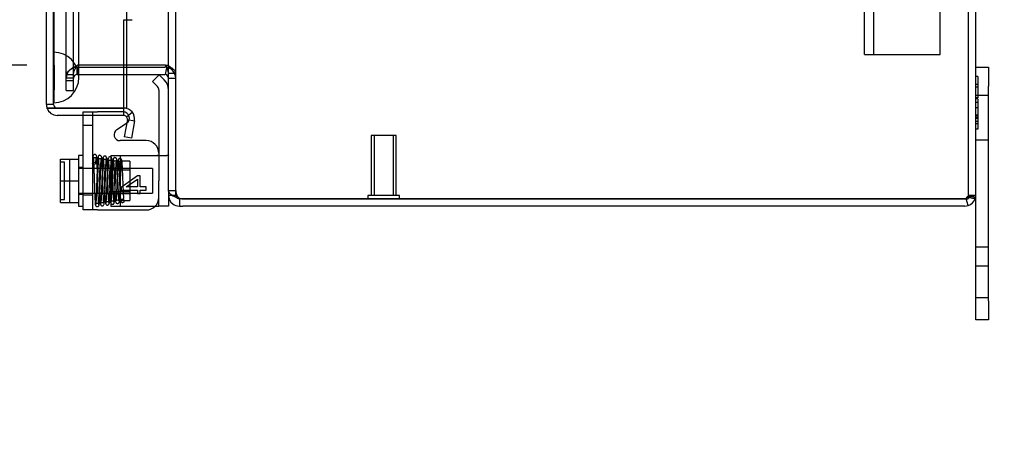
# Model space of a CAD drawing. Header units: inches. Extents: x 1 to 240, y -1 to 159.
# Tile 53 of 65: x 118.94 to 128.7, y 62 to 66.27. Entities that reach past the tile are written whole.
import ezdxf
from ezdxf.enums import TextEntityAlignment as Align
from ezdxf.lldxf.tags import DXFTag

# ---------------------------------------------------------------- set-up
doc = ezdxf.new("R2010")
doc.units = ezdxf.units.IN
doc.header["$MEASUREMENT"] = 0
for name, color, linetype in [('COM40679', 7, 'Continuous'), ('COM42667', 7, 'Continuous'), ('COM42780', 7, 'Continuous'), ('COM48573', 7, 'Continuous'), ('COM48603', 7, 'Continuous'), ('COM70220', 7, 'Continuous'), ('Default', 7, 'Continuous'), ('FET07720', 7, 'Continuous'), ('SCC19011', 7, 'Continuous'), ('SPR20265', 7, 'Continuous'), ('STD26258', 7, 'Continuous'), ('WAF25035', 7, 'Continuous')]:
    doc.layers.add(name, color=color, linetype=linetype)
doc.styles.add('SEACAD_Times_New_Roman', font='times.ttf')
tags = doc.linetypes.add('HIDDEN2', pattern=[0.1875, 0.125, -0.0625]).pattern_tags.tags
tags[6:7] = [DXFTag(74, 4), DXFTag(75, 0), DXFTag(340, '0'), DXFTag(46, 0.0), DXFTag(50, 0.0), DXFTag(44, 0.0), DXFTag(45, 0.0)]
tags[4:5] = [DXFTag(74, 4), DXFTag(75, 0), DXFTag(340, '0'), DXFTag(46, 0.0), DXFTag(50, 0.0), DXFTag(44, 0.0), DXFTag(45, 0.0)]
doc.dimstyles.new('HAMMOND_(STH_-_240x160)', dxfattribs={"dimtxt": 1, "dimasz": 1.25, "dimexe": 0.5, "dimexo": 0.5, "dimgap": 0.25, "dimtad": 0, "dimtih": 1, "dimtoh": 1, "dimlfac": 0.125, "dimzin": 0, "dimdsep": 46, "dimtxsty": 'SEACAD_Times_New_Roman', "dimblk1": '_SE_FILLED', "dimblk2": '_SE_FILLED', "dimsah": 1, "dimcen": 0.5, "dimadec": 0, "dimazin": 0, "dimtfac": 0.8, "dimtofl": 0, "dimtmove": 0, "dimatfit": 3, "dimfxl": 1, "dimtolj": 1, "dimtzin": 0, "dimarcsym": 0})

# ---------------------------------------------------------------- blocks, each defined once
blk = doc.blocks.new('SE9')
at = {"layer": 'COM40679', "color": 7, "linetype": 'HIDDEN2'}
for p, q in [((127.3099, 65.9281), (127.3099, 98.9281)), ((127.4049, 65.9281), (127.4049, 98.9281)), ((128.0599, 65.9281), (128.0599, 98.9281)), ((127.3099, 65.9281), (127.4349, 65.9281)), ((127.4349, 65.9281), (128.0599, 65.9281))]:
    blk.add_line(p, q, dxfattribs=at)
at = {"layer": 'COM42667', "color": 7, "linetype": 'HIDDEN2'}
for p, q in [((119.5684, 65.3256), (119.5684, 65.3591)), ((119.5684, 65.3591), (119.7114, 65.3591)), ((119.6634, 64.3891), (119.6634, 65.3591)), ((119.9669, 65.3591), (119.7114, 65.3591)), ((119.6634, 65.2251), (119.5684, 65.2251)), ((120.1058, 64.7258), (119.9439, 64.6107)), ((119.9932, 64.6166), (120.1058, 64.6956)), ((120.1341, 64.7258), (120.1058, 64.7258)), ((120.1058, 64.6956), (120.1058, 64.6166)), ((120.1341, 64.6166), (120.1341, 64.7258)), ((119.9439, 64.6107), (119.9439, 64.5859)), ((120.1058, 64.6166), (119.9932, 64.6166)), ((120.1939, 64.6166), (120.1341, 64.6166)), ((120.1939, 64.5859), (120.1939, 64.6166)), ((119.5684, 64.5376), (119.6634, 64.5376)), ((119.9439, 64.5859), (120.1058, 64.5859)), ((120.1058, 64.5859), (120.1058, 64.5523)), ((120.1058, 64.5523), (120.1341, 64.5523)), ((120.1341, 64.5523), (120.1341, 64.5859)), ((120.1341, 64.5859), (120.1939, 64.5859))]:
    blk.add_line(p, q, dxfattribs=at)
at = {"layer": 'COM42667', "color": 7, "linetype": 'Continuous'}
for p, q in [((119.5684, 64.3891), (119.5684, 65.3256)), ((119.9019, 65.1857), (119.9995, 65.2487)), ((120.1939, 65.0753), (119.9344, 65.0753)), ((119.7114, 64.3891), (119.5684, 64.3891)), ((119.7114, 64.3891), (120.1939, 64.3891))]:
    blk.add_line(p, q, dxfattribs=at)
at = {"layer": 'COM42667', "color": 7, "linetype": 'HIDDEN2'}
blk.add_arc((119.9669, 65.2991), 0.06, 302.84551, 90, dxfattribs=at)
at = {"layer": 'COM42667', "color": 7, "linetype": 'Continuous'}
for centre, radius, start, end in [((119.9344, 65.1353), 0.06, 122.84551, 270), ((120.1939, 64.9503), 0.125, 0, 90), ((120.1939, 64.5141), 0.125, 270, 0)]:
    blk.add_arc(centre, radius, start, end, dxfattribs=at)
at = {"layer": 'COM42780', "color": 7, "linetype": 'Continuous'}
for p, q in [((120.3217, 65.7279), (120.2545, 65.6607)), ((120.3217, 65.7279), (120.3721, 65.6775)), ((120.2545, 65.6607), (120.3049, 65.6103)), ((120.3189, 65.5764), (120.3189, 64.6781)), ((120.3189, 64.4281), (120.3189, 64.6781)), ((120.4139, 64.5361), (120.4139, 64.4281)), ((120.2846, 64.4281), (120.3189, 64.4281)), ((120.4139, 64.4281), (120.3189, 64.4281))]:
    blk.add_line(p, q, dxfattribs=at)
at = {"layer": 'COM42780', "color": 7, "linetype": 'HIDDEN2'}
for p, q in [((120.3199, 65.5429), (120.3189, 65.5429)), ((120.3199, 65.483), (120.3189, 65.483)), ((120.3199, 65.5429), (120.3199, 65.483)), ((120.3199, 65.483), (120.3199, 65.4547)), ((120.3199, 65.4547), (120.3189, 65.4547)), ((120.3199, 65.4547), (120.3199, 65.2929)), ((120.3199, 65.3421), (120.3189, 65.3421)), ((120.3199, 65.2929), (120.3189, 65.2929)), ((119.8419, 64.9281), (119.8419, 64.4281)), ((119.8419, 64.9281), (119.9283, 64.9281)), ((119.9283, 64.9281), (119.9824, 64.9284)), ((119.9283, 64.9281), (120.3985, 64.9281)), ((119.9369, 64.9281), (119.9369, 64.4281)), ((119.8419, 64.8031), (120.0319, 64.8031)), ((120.0319, 64.7846), (119.8419, 64.7846)), ((120.0319, 64.8731), (119.9369, 64.8731)), ((120.0319, 64.8731), (120.0319, 64.4831)), ((119.8419, 64.5716), (120.0319, 64.5716)), ((119.8419, 64.5531), (120.0319, 64.5531)), ((119.8419, 64.4281), (119.9824, 64.4281)), ((119.9369, 64.4831), (120.0319, 64.4831)), ((119.9824, 64.4281), (120.2718, 64.4281)), ((120.2718, 64.4281), (120.2846, 64.4281))]:
    blk.add_line(p, q, dxfattribs=at)
at = {"layer": 'COM42780', "color": 7, "linetype": 'Continuous'}
for radius in [0.143, 0.048]:
    blk.add_arc((120.2709, 65.5764), radius, 0, 45, dxfattribs=at)
at = {"layer": 'COM42780', "color": 7, "linetype": 'HIDDEN2'}
blk.add_ellipse((119.3137, 65.1781), major_axis=(14.3225, 0), ratio=0.017455, start_param=-1.524085, end_param=-1.503851, dxfattribs=at)
for points, knots in [([(120.2718, 64.9286), (120.2781, 64.9287), (120.2843, 64.9287), (120.2958, 64.9292), (120.301, 64.9295), (120.3097, 64.9306), (120.3132, 64.9314), (120.3177, 64.9336), (120.3189, 64.935), (120.3189, 64.9366)], [0, 0, 0, 0, 0.25, 0.25, 0.5, 0.5, 0.75, 0.75, 1, 1, 1, 1]), ([(120.4139, 64.9366), (120.4139, 64.9337), (120.4127, 64.9315), (120.4075, 64.9287), (120.4036, 64.9281), (120.3985, 64.9281)], [0, 0, 0, 0, 0.5, 0.5, 1, 1, 1, 1])]:
    blk.add_open_spline(points, degree=3, knots=knots, dxfattribs=at)
at = {"layer": 'COM48573', "color": 7, "linetype": 'HIDDEN2'}
for p, q in [((128.3419, 64.5361), (128.3419, 100.3201)), ((120.4859, 64.5831), (120.4859, 100.2731)), ((119.4009, 65.7148), (119.4009, 99.1413)), ((119.4729, 65.7148), (119.4729, 99.1413)), ((119.5109, 65.8212), (119.5089, 65.8192)), ((119.5089, 65.8031), (119.5109, 65.8031)), ((119.5089, 65.7311), (119.5089, 65.8031)), ((119.9709, 65.8212), (119.5109, 65.8212)), ((119.5109, 65.8031), (119.5109, 65.7311)), ((119.5109, 65.8031), (119.9709, 65.8031)), ((120.3853, 65.8212), (120.4001, 65.8212)), ((120.3989, 65.7951), (120.4001, 65.8008)), ((119.4729, 65.7282), (119.4009, 65.7282)), ((119.4009, 65.6698), (119.4009, 65.7148)), ((119.4729, 65.6951), (119.4009, 65.6951)), ((119.4009, 65.6499), (119.4009, 65.6698)), ((119.4009, 65.6698), (119.4729, 65.6698)), ((119.4729, 65.6698), (119.4729, 65.7148)), ((119.4729, 65.6499), (119.4729, 65.6698)), ((119.5089, 65.7311), (119.5109, 65.7311)), ((119.5109, 65.7311), (119.9709, 65.7311)), ((120.4139, 65.7421), (120.4859, 65.7421)), ((120.4139, 65.6951), (120.4859, 65.6951)), ((119.4009, 65.5731), (119.4009, 65.6499)), ((119.4009, 65.5731), (119.4729, 65.5731)), ((119.4729, 65.5731), (119.4729, 65.6499)), ((120.4139, 64.5831), (120.4859, 64.5831)), ((120.4481, 64.5361), (120.4859, 64.5361)), ((120.4859, 64.5361), (120.4859, 64.5831)), ((128.3824, 64.5206), (128.3315, 64.5206)), ((128.3419, 64.5361), (128.4139, 64.5361))]:
    blk.add_line(p, q, dxfattribs=at)
at = {"layer": 'COM48573', "color": 7, "linetype": 'Continuous'}
for p, q in [((128.4139, 64.5361), (128.4139, 100.3201)), ((120.4139, 64.5831), (120.4139, 66.9191)), ((120.3779, 65.8212), (119.9709, 65.8212)), ((119.9709, 65.8031), (120.3779, 65.8031)), ((120.3853, 65.8212), (120.3779, 65.8212)), ((120.3853, 65.7303), (120.3989, 65.7951)), ((119.9709, 65.7311), (120.3779, 65.7311)), ((120.4139, 64.5831), (120.4139, 64.5361)), ((120.4139, 64.5361), (120.4481, 64.5361)), ((120.5219, 64.5001), (120.5219, 64.4281)), ((120.5552, 64.5001), (120.5219, 64.5001)), ((120.5552, 64.5002), (128.3059, 64.5002)), ((128.3059, 64.5001), (120.5552, 64.5001)), ((128.3059, 64.5002), (128.3377, 64.5002)), ((128.317, 64.5001), (128.3059, 64.5001)), ((128.3377, 64.4329), (128.317, 64.5001)), ((120.5219, 64.4281), (120.5552, 64.4281)), ((128.3059, 64.4281), (120.5552, 64.4281))]:
    blk.add_line(p, q, dxfattribs=at)
at = {"layer": 'COM48573', "color": 7, "linetype": 'HIDDEN2'}
for centre, radius, start, end in [((119.5089, 65.6951), 0.108, 90, 180), ((120.3779, 65.6951), 0.108, 0, 78.18038), ((119.5089, 65.6951), 0.036, 90, 180), ((120.6052, 64.5863), 0.1193, 181.51423, 208.42774), ((120.5219, 64.5361), 0.036, 180, 233.00944), ((120.5492, 64.5527), 0.0541, 205.35643, 239.77248), ((128.3059, 64.5361), 0.036, 270, 287.81117), ((128.3059, 64.5361), 0.036, 287.81117, 328.11435), ((128.3059, 64.5361), 0.036, 328.11435, 0), ((128.5314, 65.2951), 0.802, 255.93877, 257.20364), ((128.5313, 65.2974), 0.8042, 255.98068, 257.25068), ((128.5313, 65.2974), 0.8042, 259.56209, 261.22081), ((128.5314, 65.2951), 0.802, 259.56501, 261.19384)]:
    blk.add_arc(centre, radius, start, end, dxfattribs=at)
at = {"layer": 'COM48573', "color": 7, "linetype": 'Continuous'}
for centre, radius, start, end in [((120.3779, 65.6951), 0.108, 78.18038, 90), ((120.2632, 65.7323), 0.1511, 3.73572, 36.06054), ((120.3779, 65.6951), 0.036, 78.18038, 90), ((120.3779, 65.6951), 0.036, 0.00007, 78.18031), ((120.5219, 64.5361), 0.108, 180.00004, 233.0094), ((120.5489, 64.6816), 0.1777, 238.83744, 261.26594), ((120.5219, 64.5361), 0.036, 233.00944, 270), ((120.5552, 64.6002), 0.1, 250.55433, 270), ((128.3059, 64.5361), 0.108, 287.11127, 341.87766), ((128.5314, 65.2951), 0.802, 257.20364, 261.19384), ((128.5313, 65.2974), 0.8042, 257.25068, 261.22081), ((128.3059, 64.5361), 0.108, 341.87766, 0), ((120.5219, 64.5361), 0.108, 233.00944, 270), ((128.3059, 64.5361), 0.108, 270, 287.11127)]:
    blk.add_arc(centre, radius, start, end, dxfattribs=at)
at = {"layer": 'COM48573', "color": 7, "linetype": 'HIDDEN2'}
for start_param, end_param in [(1.570796, 1.88166), (2.585083, 3.141593)]:
    blk.add_ellipse((128.3059, 64.5361), major_axis=(-0.036, 0), ratio=0.996907, start_param=start_param, end_param=end_param, dxfattribs=at)
at = {"layer": 'COM48573', "color": 7, "linetype": 'Continuous'}
blk.add_ellipse((128.3059, 64.5361), major_axis=(-0.108, 0), ratio=0.996907, start_param=2.825298, end_param=3.141593, dxfattribs=at)
at = {"layer": 'COM48573', "color": 7, "linetype": 'HIDDEN2'}
for points, knots in [([(119.4009, 65.7282), (119.4009, 65.7358), (119.4037, 65.7434), (119.4146, 65.7585), (119.4226, 65.7661), (119.4426, 65.7813), (119.4545, 65.7889), (119.4807, 65.8041), (119.4948, 65.8117), (119.5089, 65.8192)], [0, 0, 0, 0, 0.25, 0.25, 0.5, 0.5, 0.75, 0.75, 1, 1, 1, 1]), ([(119.4729, 65.7282), (119.4729, 65.7434), (119.4768, 65.7585), (119.4901, 65.7889), (119.4995, 65.8041), (119.5089, 65.8192)], [0, 0, 0, 0, 0.5, 0.5, 1, 1, 1, 1]), ([(120.4859, 65.7421), (120.4859, 65.7487), (120.4838, 65.7553), (120.4756, 65.7685), (120.4695, 65.7751), (120.454, 65.7882), (120.4446, 65.7948), (120.4237, 65.808), (120.4121, 65.8146), (120.4001, 65.8212)], [0, 0, 0, 0, 0.25, 0.25, 0.5, 0.5, 0.75, 0.75, 1, 1, 1, 1]), ([(120.4139, 64.5831), (120.4139, 64.5742), (120.4179, 64.5652), (120.4327, 64.5474), (120.4436, 64.5384), (120.457, 64.5295)], [0, 0, 0, 0, 0.5, 0.5, 1, 1, 1, 1]), ([(128.3365, 64.5171), (128.3353, 64.5191), (128.3336, 64.5205), (128.3293, 64.5206), (128.327, 64.5192), (128.3231, 64.5153), (128.3215, 64.5128), (128.3188, 64.5076), (128.3177, 64.5048), (128.3169, 64.5019)], [0, 0, 0, 0, 0.25, 0.25, 0.5, 0.5, 0.75, 0.75, 1, 1, 1, 1])]:
    blk.add_open_spline(points, degree=3, knots=knots, dxfattribs=at)
at = {"layer": 'COM48573', "color": 7, "linetype": 'Continuous'}
for points, knots in [([(120.457, 64.5295), (120.4436, 64.5384), (120.4327, 64.5474), (120.4179, 64.5652), (120.4139, 64.5742), (120.4139, 64.5831)], [0, 0, 0, 0, 0.5, 0.5, 1, 1, 1, 1]), ([(128.4086, 64.5026), (128.4076, 64.5061), (128.4062, 64.5089), (128.4028, 64.5135), (128.4008, 64.5153), (128.3962, 64.518), (128.3936, 64.519), (128.3878, 64.5203), (128.3846, 64.5206), (128.3745, 64.5204), (128.3668, 64.5188), (128.3553, 64.5141), (128.3513, 64.5122), (128.3439, 64.5072), (128.3403, 64.5041), (128.3377, 64.5002)], [0, 0, 0, 0, 0.125, 0.125, 0.25, 0.25, 0.375, 0.375, 0.5, 0.5, 0.75, 0.75, 0.875, 0.875, 1, 1, 1, 1])]:
    blk.add_open_spline(points, degree=3, knots=knots, dxfattribs=at)
at = {"layer": 'COM48603', "color": 7, "linetype": 'HIDDEN2'}
for p, q in [((119.9989, 99.035), (119.9989, 65.8212)), ((119.2759, 65.4336), (119.2759, 65.8331)), ((119.9989, 65.8031), (119.9989, 65.7311)), ((119.2759, 65.4336), (119.2039, 65.4336))]:
    blk.add_line(p, q, dxfattribs=at)
at = {"layer": 'COM48603', "color": 7, "linetype": 'Continuous'}
for p, q in [((119.2039, 65.4336), (119.2039, 87.2264)), ((119.9709, 65.3977), (119.9709, 66.2727)), ((119.9709, 66.2727), (119.9985, 66.2727)), ((119.9985, 66.2727), (120.0537, 66.2727)), ((119.9989, 65.8212), (119.9989, 65.8031)), ((119.9989, 65.7311), (119.9989, 65.3977)), ((119.3119, 65.3977), (119.2101, 65.3977)), ((119.2101, 65.3976), (119.3119, 65.3976)), ((119.3119, 65.3977), (119.9709, 65.3977)), ((119.9709, 65.3976), (119.3119, 65.3976)), ((119.9989, 65.3977), (119.9709, 65.3977)), ((119.9709, 65.3256), (119.9709, 65.3976)), ((119.9709, 65.3256), (119.3119, 65.3256)), ((120.0064, 65.2833), (119.9764, 65.1133)), ((119.9985, 65.3127), (120.0537, 65.359)), ((120.0064, 65.2833), (120.0773, 65.2708)), ((120.0773, 65.2708), (120.0473, 65.1008)), ((120.0473, 65.1008), (119.9764, 65.1133))]:
    blk.add_line(p, q, dxfattribs=at)
for centre, radius, start, end in [((119.3119, 65.4336), 0.108, 180, 199.47122), ((119.3119, 65.4336), 0.108, 199.47122, 270), ((119.9709, 65.2896), 0.108, 40, 90), ((119.9709, 65.2896), 0.036, 40, 90), ((119.9709, 65.2896), 0.036, 350, 40), ((119.9709, 65.2896), 0.108, 350.00006, 39.99994)]:
    blk.add_arc(centre, radius, start, end, dxfattribs=at)
at = {"layer": 'COM48603', "color": 7, "linetype": 'HIDDEN2'}
blk.add_arc((119.3119, 65.4336), 0.036, 180, 270, dxfattribs=at)
at = {"layer": 'COM48603', "color": 7, "linetype": 'Continuous'}
blk.add_ellipse((119.3119, 65.4336), major_axis=(0.108, 0), ratio=0.997813, start_param=3.141593, end_param=3.48143, dxfattribs=at)
at = {"layer": 'COM48603', "color": 7, "linetype": 'HIDDEN2'}
blk.add_ellipse((119.3119, 65.4336), major_axis=(0.036, 0), ratio=0.997813, start_param=3.141593, end_param=4.712389, dxfattribs=at)
at = {"layer": 'COM70220', "color": 7, "linetype": 'HIDDEN2'}
for p, q in [((119.2759, 65.9506), (119.2759, 98.9056)), ((119.2769, 65.9506), (119.2769, 98.9056)), ((119.2779, 65.9506), (119.2779, 98.9056)), ((119.2799, 65.9506), (119.2799, 98.9056)), ((119.5259, 65.9506), (119.5259, 98.9056)), ((119.2759, 65.8331), (119.2759, 65.9506)), ((119.2769, 65.4516), (119.2769, 65.9506)), ((119.2769, 65.9496), (119.2779, 65.9496)), ((119.2779, 65.4516), (119.2779, 65.9506)), ((119.2779, 65.9496), (119.2799, 65.7006)), ((119.2799, 65.7006), (119.2799, 65.9506)), ((119.5259, 65.7006), (119.5259, 65.9506)), ((119.2799, 65.7006), (119.2779, 65.4516)), ((119.2779, 65.4516), (119.2769, 65.4516))]:
    blk.add_line(p, q, dxfattribs=at)
for start, end in [(0, 90), (270, 0)]:
    blk.add_arc((119.2759, 65.7006), 0.25, start, end, dxfattribs=at)
at = {"layer": 'FET07720', "color": 7, "linetype": 'Continuous'}
for p, q in [((128.4139, 65.8031), (128.5389, 65.8031)), ((128.5389, 65.8031), (128.5389, 65.6156)), ((128.5389, 63.4906), (128.5389, 65.6156)), ((128.4139, 63.4906), (128.4139, 64.5361)), ((128.4139, 63.3031), (128.4139, 63.4906)), ((128.5389, 63.4906), (128.5389, 63.3031)), ((128.5389, 63.3031), (128.4139, 63.3031))]:
    blk.add_line(p, q, dxfattribs=at)
at = {"layer": 'FET07720', "color": 7, "linetype": 'HIDDEN2'}
for p, q in [((128.4339, 65.7101), (128.4139, 65.7101)), ((128.4339, 65.7101), (128.4339, 65.4979)), ((128.4339, 65.6325), (128.4139, 65.6325)), ((128.4339, 65.6038), (128.4139, 65.6038)), ((128.5389, 65.5218), (128.4139, 65.5218)), ((128.4339, 65.4979), (128.4139, 65.4979)), ((128.4339, 65.4906), (128.4139, 65.4906)), ((128.4339, 65.4906), (128.4339, 65.4005)), ((128.4339, 65.4519), (128.4139, 65.4519)), ((128.4339, 65.4004), (128.4139, 65.4004)), ((128.4339, 65.4004), (128.4339, 65.1882)), ((128.4339, 65.3266), (128.4139, 65.3266)), ((128.4339, 65.3202), (128.4139, 65.3202)), ((128.4339, 65.3062), (128.4139, 65.3062)), ((128.4339, 65.2945), (128.4139, 65.2945)), ((128.4339, 65.2658), (128.4139, 65.2658)), ((128.4339, 65.2406), (128.4139, 65.2406)), ((128.4339, 65.1882), (128.4139, 65.1882)), ((128.4139, 65.0843), (128.5389, 65.0843)), ((128.5389, 64.0211), (128.4139, 64.0211)), ((128.5389, 63.8343), (128.4139, 63.8343)), ((128.4139, 63.5218), (128.5389, 63.5218))]:
    blk.add_line(p, q, dxfattribs=at)
at = {"layer": 'SCC19011', "color": 7, "linetype": 'Continuous'}
for p, q in [((119.3424, 64.8931), (119.5234, 64.8931)), ((119.3424, 64.6781), (119.3424, 64.8931)), ((119.3424, 64.6781), (119.5234, 64.6781)), ((119.3424, 64.4631), (119.3424, 64.6781)), ((119.3424, 64.4631), (119.5234, 64.4631))]:
    blk.add_line(p, q, dxfattribs=at)
at = {"layer": 'SCC19011', "color": 7, "linetype": 'HIDDEN2'}
for p, q in [((119.4374, 64.4631), (119.4374, 64.8931)), ((119.3824, 64.8625), (119.3524, 64.8625)), ((119.3824, 64.4937), (119.3824, 64.8625)), ((120.2554, 64.8001), (119.5234, 64.8001)), ((120.2554, 64.8001), (120.2554, 64.5561)), ((119.3524, 64.4937), (119.3824, 64.4937)), ((119.5234, 64.5561), (120.2554, 64.5561))]:
    blk.add_line(p, q, dxfattribs=at)
for points in [[(119.3524, 64.8625), (119.3498, 64.8625), (119.3472, 64.8636), (119.3435, 64.8674), (119.3424, 64.87), (119.3424, 64.8726)], [(119.3424, 64.4835), (119.3424, 64.4862), (119.3435, 64.4888), (119.3472, 64.4926), (119.3498, 64.4937), (119.3524, 64.4937)]]:
    blk.add_open_spline(points, degree=3, knots=[0, 0, 0, 0, 0.5, 0.5, 1, 1, 1, 1], dxfattribs=at)
at = {"layer": 'SPR20265', "color": 7, "linetype": 'HIDDEN2'}
blk.add_circle((119.9584, 64.4781), 0.0175, dxfattribs=at)
blk.add_ellipse((119.6772, 64.8506), major_axis=(-0.0175, 0), ratio=0.707107, dxfattribs=at)
for points, knots in [([(119.7254, 64.4409), (119.7247, 64.4431), (119.7236, 64.4473), (119.7218, 64.4686), (119.7202, 64.4964), (119.7188, 64.5285), (119.7174, 64.5624), (119.7159, 64.6046), (119.7143, 64.6518), (119.7127, 64.7011), (119.7112, 64.7454), (119.7096, 64.7916), (119.7076, 64.8411), (119.7057, 64.8783), (119.7039, 64.9013), (119.7025, 64.9165), (119.6995, 64.927), (119.6987, 64.9314), (119.6923, 64.9364), (119.6877, 64.9383), (119.6831, 64.9388), (119.6787, 64.938), (119.6742, 64.9358), (119.6692, 64.9299), (119.665, 64.9165), (119.6619, 64.8915), (119.6605, 64.8671), (119.6597, 64.851)], [0, 0, 0, 0, 0.058886, 0.113754, 0.164586, 0.211327, 0.253958, 0.292457, 0.356882, 0.40463, 0.446661, 0.498039, 0.559019, 0.629755, 0.667415, 0.700106, 0.748724, 0.77491, 0.780813, 0.787745, 0.796421, 0.802106, 0.810897, 0.838544, 0.879537, 0.933478, 1, 1, 1, 1]), ([(119.6947, 64.8502), (119.6954, 64.8645), (119.6963, 64.8856), (119.6964, 64.9014), (119.6942, 64.9054), (119.6907, 64.9047), (119.6853, 64.9034), (119.6788, 64.9037), (119.6745, 64.906), (119.6724, 64.9075), (119.6696, 64.91), (119.6691, 64.9103), (119.6693, 64.903), (119.6703, 64.8881), (119.6716, 64.8654), (119.6731, 64.8295), (119.6749, 64.7825), (119.6764, 64.7383), (119.6779, 64.6949), (119.6795, 64.6459), (119.6811, 64.5987), (119.6826, 64.557), (119.6839, 64.5239), (119.6854, 64.4926), (119.687, 64.4655), (119.6887, 64.4447), (119.6898, 64.4404), (119.6905, 64.4381)], [0, 0, 0, 0, 0.068755, 0.122063, 0.160475, 0.184858, 0.19218, 0.20504, 0.211292, 0.21409, 0.217964, 0.246599, 0.29792, 0.332351, 0.36993, 0.438399, 0.497716, 0.547673, 0.588909, 0.638859, 0.704906, 0.744034, 0.787187, 0.834371, 0.885581, 0.940789, 1, 1, 1, 1]), ([(119.7144, 64.9103), (119.7136, 64.9058), (119.7121, 64.8898), (119.71, 64.8527), (119.7081, 64.8102), (119.7065, 64.768), (119.7052, 64.7296), (119.7041, 64.6972), (119.7032, 64.6702), (119.7023, 64.6442), (119.7013, 64.6148), (119.7001, 64.58), (119.6986, 64.5416), (119.6969, 64.5028), (119.695, 64.4683), (119.6936, 64.4526), (119.6929, 64.4479)], [0.0973841, 0.0973841, 0.0973841, 0.0973841, 0.185449, 0.2641987, 0.3336814, 0.3938522, 0.4447346, 0.486325, 0.5186306, 0.547929, 0.5858766, 0.6327184, 0.688461, 0.7530945, 0.8265759, 0.9088675, 0.9088675, 0.9088675, 0.9088675]), ([(119.7524, 64.9093), (119.7519, 64.9129), (119.751, 64.9187), (119.7452, 64.9265), (119.7379, 64.9302), (119.731, 64.9307), (119.7253, 64.9288), (119.7216, 64.926), (119.7194, 64.9236), (119.7178, 64.921), (119.7167, 64.9183), (119.7162, 64.9156), (119.7161, 64.914), (119.7161, 64.9131)], [0, 0, 0, 0, 0.188415, 0.363228, 0.51473, 0.638547, 0.747394, 0.797104, 0.843325, 0.886161, 0.926011, 0.96361, 1, 1, 1, 1]), ([(119.7169, 64.9105), (119.7174, 64.908), (119.7183, 64.9035), (119.7201, 64.8827), (119.7221, 64.8468), (119.7244, 64.7935), (119.7263, 64.741), (119.7279, 64.6949), (119.7291, 64.6572), (119.7303, 64.6249), (119.7314, 64.5935), (119.7327, 64.5601), (119.7341, 64.5255), (119.7358, 64.4927), (119.7377, 64.4668), (119.7393, 64.4503), (119.742, 64.4408), (119.7435, 64.4364), (119.7511, 64.43), (119.7591, 64.4287), (119.767, 64.4315), (119.7739, 64.4381), (119.777, 64.4477), (119.7787, 64.4608), (119.781, 64.4883), (119.7828, 64.5283), (119.7846, 64.5708), (119.7861, 64.6124), (119.7879, 64.6633), (119.7899, 64.7213), (119.7922, 64.7827), (119.7946, 64.8405), (119.7968, 64.8776), (119.7987, 64.8972), (119.7996, 64.901), (119.8001, 64.903)], [0, 0, 0, 0, 0.030535, 0.059405, 0.111974, 0.15791, 0.197235, 0.229914, 0.255949, 0.276523, 0.299074, 0.324905, 0.354038, 0.386523, 0.421968, 0.452322, 0.474601, 0.488811, 0.496452, 0.508992, 0.518013, 0.527439, 0.546664, 0.567186, 0.610887, 0.658299, 0.685271, 0.716798, 0.752855, 0.793424, 0.83844, 0.887864, 0.941665, 0.970292, 1, 1, 1, 1]), ([(119.7511, 64.9131), (119.751, 64.9117), (119.7508, 64.9092), (119.7494, 64.9052), (119.7471, 64.9017), (119.7441, 64.8989), (119.7407, 64.8969), (119.7361, 64.8954), (119.7303, 64.8953), (119.7242, 64.8976), (119.7196, 64.9016), (119.7174, 64.9063), (119.7173, 64.9082), (119.7174, 64.9093)], [0, 0, 0, 0, 0.057828, 0.117981, 0.179096, 0.239678, 0.298465, 0.35472, 0.462169, 0.58034, 0.709431, 0.848684, 1, 1, 1, 1]), ([(119.7278, 64.4447), (119.7285, 64.4497), (119.7299, 64.466), (119.7319, 64.5014), (119.7336, 64.5408), (119.7351, 64.5796), (119.7363, 64.6147), (119.7373, 64.6442), (119.7382, 64.6701), (119.7391, 64.6972), (119.7402, 64.7295), (119.7415, 64.7676), (119.7431, 64.8092), (119.7449, 64.8509), (119.7469, 64.8867), (119.7484, 64.9019), (119.7491, 64.9059)], [0.0927332, 0.0927332, 0.0927332, 0.0927332, 0.1761712, 0.2504479, 0.3156064, 0.371681, 0.418724, 0.4567876, 0.486152, 0.5185085, 0.5601176, 0.6109353, 0.6708861, 0.7398977, 0.8178183, 0.9045709, 0.9045709, 0.9045709, 0.9045709]), ([(119.7652, 64.9057), (119.7647, 64.9035), (119.7638, 64.8996), (119.7619, 64.8802), (119.7598, 64.8454), (119.7576, 64.794), (119.7557, 64.7428), (119.7541, 64.6975), (119.7528, 64.6604), (119.7517, 64.6283), (119.7506, 64.597), (119.7493, 64.5637), (119.7479, 64.5297), (119.7465, 64.4978), (119.7451, 64.4738), (119.7439, 64.461), (119.7447, 64.4578), (119.745, 64.4586), (119.7527, 64.4643), (119.7613, 64.4649), (119.7684, 64.462), (119.7727, 64.4583), (119.7729, 64.4593), (119.7722, 64.4696), (119.771, 64.4884), (119.7696, 64.5161), (119.7683, 64.5432), (119.767, 64.5773), (119.7654, 64.62), (119.7637, 64.6712), (119.7617, 64.7293), (119.7595, 64.7902), (119.7571, 64.8481), (119.755, 64.8851), (119.7532, 64.9058), (119.7523, 64.9104), (119.7518, 64.9129)], [0, 0, 0, 0, 0.030222, 0.058813, 0.11093, 0.156534, 0.195616, 0.228164, 0.254139, 0.274705, 0.297423, 0.323615, 0.353246, 0.386243, 0.422024, 0.452049, 0.473417, 0.486403, 0.493845, 0.506089, 0.514063, 0.522411, 0.54085, 0.561347, 0.605177, 0.628563, 0.653039, 0.68107, 0.713444, 0.750156, 0.791241, 0.836734, 0.88662, 0.940966, 0.969918, 1, 1, 1, 1]), ([(119.8008, 64.9053), (119.8008, 64.9068), (119.8006, 64.9093), (119.7991, 64.9133), (119.7967, 64.9167), (119.7937, 64.9195), (119.7902, 64.9214), (119.7854, 64.9228), (119.7795, 64.9226), (119.773, 64.9197), (119.7681, 64.9146), (119.7652, 64.9083), (119.7648, 64.9045), (119.7646, 64.9023)], [0, 0, 0, 0, 0.057064, 0.117028, 0.178564, 0.240253, 0.300887, 0.359706, 0.473677, 0.597633, 0.728878, 0.863282, 1, 1, 1, 1]), ([(119.7996, 64.9023), (119.7994, 64.9), (119.799, 64.8962), (119.7937, 64.8901), (119.7868, 64.8875), (119.7801, 64.8875), (119.7738, 64.89), (119.7691, 64.8945), (119.7668, 64.8992), (119.766, 64.9029), (119.7659, 64.9044), (119.7658, 64.9053)], [0, 0, 0, 0, 0.185334, 0.353361, 0.498143, 0.618697, 0.730532, 0.833218, 0.922973, 0.962918, 1, 1, 1, 1]), ([(119.7661, 64.902), (119.7667, 64.9019), (119.7679, 64.8998), (119.77, 64.8777), (119.772, 64.8425), (119.7738, 64.8023), (119.7754, 64.762), (119.7768, 64.7253), (119.7779, 64.6943), (119.7788, 64.6685), (119.7796, 64.6439), (119.7806, 64.6163), (119.7819, 64.5834), (119.7834, 64.5471), (119.7851, 64.5101), (119.787, 64.4776), (119.7892, 64.4559), (119.7905, 64.4534), (119.7912, 64.453)], [0.0263062, 0.0263062, 0.0263062, 0.0263062, 0.0964144, 0.1837941, 0.2621751, 0.3314697, 0.3916489, 0.4426991, 0.4846088, 0.5173425, 0.5463997, 0.5840634, 0.630763, 0.6865267, 0.7513324, 0.8251609, 0.9080575, 0.9827694, 0.9827694, 0.9827694, 0.9827694]), ([(119.8748, 64.4657), (119.8743, 64.4682), (119.8734, 64.4727), (119.8715, 64.4929), (119.8694, 64.5282), (119.8672, 64.5791), (119.8652, 64.6288), (119.8637, 64.6719), (119.8624, 64.707), (119.8613, 64.7373), (119.8601, 64.767), (119.8588, 64.7985), (119.8573, 64.8305), (119.8556, 64.8604), (119.8538, 64.8828), (119.852, 64.8968), (119.8494, 64.9047), (119.8471, 64.9094), (119.8384, 64.9154), (119.8274, 64.9155), (119.8131, 64.9013), (119.8138, 64.8849), (119.8103, 64.853), (119.8087, 64.8136), (119.8069, 64.7719), (119.8053, 64.7311), (119.8036, 64.6821), (119.8016, 64.6265), (119.7994, 64.5686), (119.797, 64.514), (119.7948, 64.48), (119.793, 64.4619), (119.7921, 64.4586), (119.7916, 64.4567)], [0, 0, 0, 0, 0.030201, 0.058768, 0.1108, 0.156226, 0.194981, 0.227009, 0.252235, 0.272673, 0.295591, 0.321665, 0.350958, 0.383519, 0.418097, 0.446454, 0.467135, 0.480122, 0.488714, 0.50385, 0.523249, 0.563385, 0.607116, 0.65456, 0.682023, 0.713983, 0.750415, 0.791329, 0.836739, 0.886604, 0.940955, 0.969916, 1, 1, 1, 1]), ([(119.8257, 64.4578), (119.8251, 64.458), (119.8239, 64.4601), (119.8219, 64.4803), (119.82, 64.5117), (119.8183, 64.548), (119.8169, 64.5838), (119.8156, 64.6164), (119.8146, 64.6439), (119.8138, 64.6685), (119.8129, 64.6943), (119.8118, 64.7254), (119.8104, 64.7624), (119.8088, 64.8031), (119.807, 64.8441), (119.8049, 64.8805), (119.8027, 64.9042), (119.8013, 64.9067), (119.8006, 64.9069)], [0.0214583, 0.0214583, 0.0214583, 0.0214583, 0.0900776, 0.171679, 0.2446441, 0.3089055, 0.3643544, 0.4108884, 0.4484727, 0.4774941, 0.5102117, 0.5521498, 0.6033253, 0.663792, 0.7336191, 0.8128873, 0.901623, 0.9779387, 0.9779387, 0.9779387, 0.9779387]), ([(119.8265, 64.4539), (119.827, 64.4559), (119.8279, 64.4594), (119.8297, 64.4772), (119.8317, 64.5091), (119.8339, 64.5577), (119.8358, 64.6063), (119.8374, 64.6498), (119.8387, 64.6858), (119.8398, 64.7167), (119.8409, 64.7464), (119.8422, 64.7781), (119.8435, 64.811), (119.845, 64.8424), (119.8464, 64.8674), (119.8475, 64.8821), (119.8476, 64.8868), (119.8466, 64.8862), (119.8444, 64.884), (119.8396, 64.8808), (119.8335, 64.8795), (119.8259, 64.8811), (119.8216, 64.884), (119.818, 64.8875), (119.8197, 64.8803), (119.8206, 64.8587), (119.8228, 64.8218), (119.8245, 64.7822), (119.8261, 64.7429), (119.8278, 64.6949), (119.8298, 64.6402), (119.832, 64.5821), (119.8345, 64.5268), (119.8366, 64.4904), (119.8385, 64.4702), (119.8394, 64.4657), (119.8399, 64.4631)], [0, 0, 0, 0, 0.030563, 0.059462, 0.112122, 0.158231, 0.19786, 0.231012, 0.257723, 0.278578, 0.30082, 0.326606, 0.355864, 0.388533, 0.424473, 0.456436, 0.479543, 0.49409, 0.498395, 0.50165, 0.512269, 0.519777, 0.527789, 0.536297, 0.565706, 0.609329, 0.656857, 0.684377, 0.716297, 0.752613, 0.793333, 0.838416, 0.887856, 0.941654, 0.970281, 1, 1, 1, 1]), ([(119.8639, 64.8841), (119.8632, 64.8793), (119.8617, 64.8641), (119.8598, 64.8318), (119.8581, 64.7957), (119.8566, 64.7606), (119.8553, 64.729), (119.8544, 64.7027), (119.8535, 64.6793), (119.8526, 64.6548), (119.8515, 64.6256), (119.8501, 64.5912), (119.8486, 64.5539), (119.8468, 64.5171), (119.8448, 64.4856), (119.8433, 64.4724), (119.8426, 64.4691)], [0.0919733, 0.0919733, 0.0919733, 0.0919733, 0.1749173, 0.2487968, 0.3136529, 0.3694659, 0.4162057, 0.4538991, 0.4829799, 0.5157574, 0.5577116, 0.6087994, 0.6689953, 0.7382724, 0.8165868, 0.9038254, 0.9038254, 0.9038254, 0.9038254]), ([(119.9019, 64.8882), (119.9014, 64.8915), (119.9005, 64.8969), (119.8947, 64.904), (119.8874, 64.9073), (119.8804, 64.9075), (119.8739, 64.9051), (119.869, 64.9006), (119.8661, 64.895), (119.8657, 64.8915), (119.8655, 64.8896)], [0, 0, 0, 0, 0.159811, 0.317961, 0.462729, 0.589122, 0.709493, 0.821101, 0.918775, 1, 1, 1, 1]), ([(119.8663, 64.888), (119.8668, 64.8867), (119.8677, 64.8844), (119.8695, 64.8692), (119.8716, 64.8403), (119.8738, 64.7949), (119.8757, 64.7493), (119.8773, 64.7084), (119.8786, 64.6745), (119.8797, 64.6448), (119.8809, 64.6153), (119.8822, 64.5828), (119.8837, 64.5486), (119.8856, 64.5156), (119.8875, 64.4895), (119.8894, 64.4729), (119.8917, 64.4641), (119.8939, 64.4599), (119.8971, 64.4568), (119.9019, 64.4536), (119.9078, 64.4524), (119.9151, 64.4539), (119.9219, 64.4583), (119.9256, 64.4654), (119.9278, 64.4755), (119.9304, 64.4979), (119.9322, 64.5313), (119.934, 64.5675), (119.9355, 64.6037), (119.9373, 64.6487), (119.9393, 64.701), (119.9415, 64.7576), (119.944, 64.8119), (119.9467, 64.8587), (119.9485, 64.8711), (119.9495, 64.8778)], [0, 0, 0, 0, 0.030464, 0.059273, 0.111733, 0.157579, 0.196823, 0.229419, 0.255371, 0.275981, 0.299121, 0.326112, 0.356987, 0.391797, 0.430051, 0.462537, 0.486047, 0.500567, 0.504587, 0.50775, 0.517183, 0.523534, 0.530723, 0.547563, 0.568029, 0.611848, 0.659236, 0.686085, 0.717503, 0.753468, 0.793956, 0.838898, 0.888255, 0.941986, 1, 1, 1, 1]), ([(119.9005, 64.8896), (119.9005, 64.8881), (119.9003, 64.8857), (119.8989, 64.8818), (119.8967, 64.8783), (119.8928, 64.8747), (119.8871, 64.8722), (119.8803, 64.8722), (119.8741, 64.8745), (119.8695, 64.8788), (119.867, 64.8839), (119.8669, 64.8866), (119.8669, 64.8882)], [0, 0, 0, 0, 0.067072, 0.136537, 0.206748, 0.275983, 0.405419, 0.522779, 0.643733, 0.765986, 0.885184, 1, 1, 1, 1]), ([(119.9146, 64.8803), (119.9141, 64.8773), (119.9132, 64.8721), (119.9113, 64.8515), (119.9093, 64.8171), (119.907, 64.7684), (119.9051, 64.7211), (119.9035, 64.6801), (119.9022, 64.6469), (119.9011, 64.6186), (119.9, 64.592), (119.8988, 64.5645), (119.8975, 64.5371), (119.8962, 64.512), (119.8949, 64.4932), (119.894, 64.4835), (119.8945, 64.4812), (119.8955, 64.4827), (119.9037, 64.4882), (119.9144, 64.4886), (119.923, 64.4823), (119.9226, 64.4851), (119.9217, 64.4975), (119.9204, 64.5169), (119.919, 64.544), (119.9177, 64.5698), (119.9164, 64.6018), (119.9148, 64.6412), (119.9131, 64.6877), (119.9111, 64.7396), (119.9089, 64.7928), (119.9065, 64.8422), (119.9044, 64.8721), (119.9026, 64.8875), (119.9017, 64.89), (119.9011, 64.8913)], [0, 0, 0, 0, 0.03024, 0.058844, 0.110982, 0.156603, 0.195687, 0.228224, 0.254177, 0.274675, 0.296836, 0.321847, 0.349679, 0.380262, 0.413021, 0.440531, 0.460464, 0.473122, 0.481895, 0.498753, 0.519767, 0.539785, 0.560315, 0.604197, 0.627603, 0.652113, 0.680195, 0.712627, 0.749408, 0.790576, 0.836178, 0.886206, 0.940732, 0.969795, 1, 1, 1, 1]), ([(119.9505, 64.8816), (119.9505, 64.8825), (119.9505, 64.884), (119.9499, 64.8868), (119.9489, 64.8895), (119.9473, 64.8922), (119.9451, 64.8946), (119.9424, 64.8966), (119.9393, 64.898), (119.9346, 64.899), (119.9286, 64.8984), (119.9213, 64.8944), (119.9154, 64.8861), (119.9144, 64.8799), (119.914, 64.8761)], [0, 0, 0, 0, 0.03766, 0.074985, 0.113343, 0.153894, 0.197472, 0.244568, 0.295414, 0.35009, 0.473116, 0.626338, 0.805115, 1, 1, 1, 1]), ([(119.9558, 64.4954), (119.9599, 64.496), (119.9658, 64.4975), (119.9708, 64.5025), (119.9709, 64.5128), (119.97, 64.5299), (119.9689, 64.5505), (119.9677, 64.5749), (119.9667, 64.5972), (119.9655, 64.6258), (119.964, 64.6627), (119.9623, 64.7074), (119.9602, 64.7579), (119.9579, 64.8098), (119.9557, 64.8467), (119.9538, 64.8694), (119.9523, 64.8817), (119.951, 64.886), (119.9504, 64.886), (119.9502, 64.8859)], [0, 0, 0, 0, 0.0696197, 0.1260031, 0.168106, 0.2019864, 0.2683242, 0.3008062, 0.3363059, 0.3819497, 0.4379972, 0.5045348, 0.5816916, 0.6695292, 0.7682625, 0.821951, 0.878445, 0.9377765, 0.955693, 0.955693, 0.955693, 0.955693]), ([(119.8772, 64.4638), (119.878, 64.4676), (119.8795, 64.4819), (119.8816, 64.5149), (119.8835, 64.5527), (119.8851, 64.5907), (119.8865, 64.6254), (119.8876, 64.6548), (119.8885, 64.6793), (119.8893, 64.7026), (119.8903, 64.7289), (119.8916, 64.7602), (119.893, 64.7949), (119.8947, 64.8304), (119.8966, 64.8618), (119.898, 64.8763), (119.8987, 64.8808)], [0.0986552, 0.0986552, 0.0986552, 0.0986552, 0.1875625, 0.2669227, 0.3367819, 0.397247, 0.4484038, 0.4903163, 0.523012, 0.5519952, 0.5895289, 0.6360053, 0.6913911, 0.7555815, 0.8284727, 0.9099998, 0.9099998, 0.9099998, 0.9099998]), ([(119.949, 64.8761), (119.9491, 64.8752), (119.9491, 64.8739), (119.9469, 64.8697), (119.9425, 64.8659), (119.9364, 64.8637), (119.9306, 64.8639), (119.926, 64.8654), (119.9226, 64.8674), (119.9195, 64.8702), (119.9172, 64.8737), (119.9158, 64.8777), (119.9156, 64.8802), (119.9155, 64.8816)], [0, 0, 0, 0, 0.162855, 0.308329, 0.439048, 0.555518, 0.659163, 0.712922, 0.769029, 0.82693, 0.885551, 0.943608, 1, 1, 1, 1]), ([(119.9165, 64.8777), (119.9165, 64.8777), (119.917, 64.8778), (119.9184, 64.8737), (119.9204, 64.8527), (119.9227, 64.8134), (119.9247, 64.7697), (119.9264, 64.7284), (119.9278, 64.6935), (119.929, 64.6639), (119.9305, 64.6252), (119.9322, 64.5847), (119.9342, 64.5454), (119.9365, 64.5087), (119.9398, 64.4802), (119.9504, 64.4623), (119.9571, 64.4612), (119.9609, 64.4608)], [0.0512867, 0.0512867, 0.0512867, 0.0512867, 0.0584295, 0.1138375, 0.2151679, 0.3043854, 0.381252, 0.4456911, 0.4975918, 0.5372885, 0.5766415, 0.6703859, 0.7252145, 0.784444, 0.8967299, 0.9497581, 1, 1, 1, 1]), ([(119.6899, 64.441), (119.6903, 64.4377), (119.6912, 64.4323), (119.697, 64.4251), (119.7042, 64.4218), (119.7112, 64.4215), (119.7178, 64.4239), (119.7227, 64.4283), (119.7256, 64.4338), (119.7259, 64.4373), (119.7261, 64.4392)], [0, 0, 0, 0, 0.167201, 0.329893, 0.476988, 0.603506, 0.721843, 0.829916, 0.923204, 1, 1, 1, 1]), ([(119.6911, 64.4392), (119.6911, 64.4406), (119.6913, 64.4432), (119.6927, 64.4471), (119.695, 64.4506), (119.698, 64.4534), (119.7013, 64.4553), (119.7059, 64.4568), (119.7115, 64.4568), (119.7177, 64.4545), (119.7223, 64.4502), (119.7247, 64.4451), (119.7249, 64.4425), (119.7249, 64.441)], [0, 0, 0, 0, 0.063603, 0.12996, 0.197413, 0.264238, 0.328963, 0.390606, 0.506022, 0.626998, 0.751605, 0.876153, 1, 1, 1, 1]), ([(119.7908, 64.4547), (119.7909, 64.4532), (119.7911, 64.4507), (119.7926, 64.4467), (119.795, 64.4432), (119.7981, 64.4404), (119.8016, 64.4385), (119.8063, 64.4371), (119.8122, 64.4373), (119.8187, 64.4401), (119.8236, 64.4451), (119.8265, 64.4514), (119.8269, 64.4551), (119.8271, 64.4572)], [0, 0, 0, 0, 0.058448, 0.119991, 0.183216, 0.246619, 0.308903, 0.369213, 0.48528, 0.60971, 0.739485, 0.870031, 1, 1, 1, 1]), ([(119.7921, 64.4572), (119.7923, 64.4597), (119.7928, 64.4636), (119.798, 64.4697), (119.8049, 64.4724), (119.8116, 64.4724), (119.8179, 64.4699), (119.8226, 64.4655), (119.8253, 64.46), (119.8257, 64.4565), (119.8258, 64.4547)], [0, 0, 0, 0, 0.179106, 0.344045, 0.488033, 0.609539, 0.723855, 0.829732, 0.92237, 1, 1, 1, 1]), ([(119.8393, 64.4669), (119.8397, 64.4636), (119.8405, 64.4581), (119.8456, 64.4504), (119.8524, 64.4462), (119.8584, 64.4452), (119.863, 64.4459), (119.8662, 64.4471), (119.8691, 64.449), (119.8716, 64.4513), (119.8735, 64.454), (119.8748, 64.4569), (119.8756, 64.4599), (119.8756, 64.4617), (119.8756, 64.4627)], [0, 0, 0, 0, 0.179696, 0.347726, 0.496425, 0.619744, 0.675627, 0.729219, 0.780424, 0.829098, 0.875163, 0.918716, 0.960114, 1, 1, 1, 1]), ([(119.8406, 64.4627), (119.8407, 64.4636), (119.8408, 64.465), (119.8414, 64.4677), (119.8424, 64.4704), (119.844, 64.4731), (119.8462, 64.4755), (119.8497, 64.4783), (119.8551, 64.4805), (119.8618, 64.4806), (119.8686, 64.4781), (119.8738, 64.4723), (119.8742, 64.469), (119.8743, 64.4669)], [0, 0, 0, 0, 0.038509, 0.078114, 0.119898, 0.164481, 0.21204, 0.262415, 0.369764, 0.488173, 0.633368, 0.805352, 1, 1, 1, 1])]:
    blk.add_open_spline(points, degree=3, knots=knots, dxfattribs=at)
for points in [[(119.7171, 64.9146), (119.7168, 64.9148), (119.7165, 64.9149), (119.7163, 64.9149)], [(119.7507, 64.9095), (119.751, 64.9095), (119.7513, 64.9092), (119.7516, 64.9088)], [(119.9008, 64.8871), (119.9009, 64.8872), (119.901, 64.8873), (119.9011, 64.8874)], [(119.691, 64.4418), (119.6909, 64.4417), (119.6907, 64.4417), (119.6906, 64.4416)], [(119.7253, 64.4374), (119.7254, 64.4375), (119.7256, 64.4376), (119.7257, 64.4377)], [(119.8412, 64.4665), (119.8409, 64.4667), (119.8405, 64.4672), (119.8402, 64.4678)], [(119.8745, 64.461), (119.8748, 64.4607), (119.8751, 64.4604), (119.8754, 64.4604)]]:
    blk.add_open_spline(points, degree=3, dxfattribs=at)
at = {"layer": 'STD26258', "color": 7, "linetype": 'HIDDEN2'}
for p, q in [((122.6709, 65.1251), (122.4209, 65.1251)), ((122.4209, 65.1251), (122.4209, 64.5313)), ((122.4516, 65.1251), (122.4516, 64.5313)), ((122.6403, 65.1251), (122.6403, 64.5313)), ((122.6709, 64.5313), (122.6709, 65.1251)), ((122.7022, 64.5313), (122.3897, 64.5313)), ((122.3897, 64.5313), (122.3897, 64.5002)), ((122.7022, 64.5002), (122.7022, 64.5313))]:
    blk.add_line(p, q, dxfattribs=at)
at = {"layer": 'STD26258', "color": 7, "linetype": 'Continuous'}
for p, q in [((122.3897, 64.5002), (122.3897, 64.5001)), ((122.7022, 64.5001), (122.7022, 64.5002))]:
    blk.add_line(p, q, dxfattribs=at)
at = {"layer": 'WAF25035', "color": 7, "linetype": 'Continuous'}
for p, q in [((119.5234, 64.9281), (119.5234, 64.4281)), ((119.5684, 64.9281), (119.5234, 64.9281)), ((119.5234, 64.4281), (119.5684, 64.4281))]:
    blk.add_line(p, q, dxfattribs=at)
at = {"layer": 'WAF25035', "color": 7, "linetype": 'HIDDEN2'}
for p, q in [((119.5684, 64.8106), (119.5234, 64.8106)), ((119.5234, 64.5456), (119.5684, 64.5456))]:
    blk.add_line(p, q, dxfattribs=at)
blk = doc.blocks.new('DMBLK2352')
at = {"layer": 'Default', "linetype": 'Continuous'}
for points in [[(132.3264, 68.0531), (131.9097, 68.0531), (132.1181, 66.8031)], [(132.3264, 63.2501), (132.1181, 64.5001), (131.9097, 63.2501)]]:
    blk.add_hatch(color=7, dxfattribs=at).paths.add_polyline_path(points)
at = {"layer": 'Default', "color": 7, "linetype": 'Continuous'}
for p, q in [((132.1181, 66.8031), (132.1181, 69.3031)), ((128.0049, 66.8031), (132.6181, 66.8031)), ((128.8059, 64.5001), (132.6181, 64.5001)), ((132.1181, 62.0001), (132.1181, 64.5001))]:
    blk.add_line(p, q, dxfattribs=at)
at = {"layer": 'Default', "color": 7, "linetype": 'Continuous', "style": 'SEACAD_Times_New_Roman'}
for s, p in [('2.30', (129.5761, 66.1516)), ('I/S', (132.9301, 66.1516))]:
    blk.add_text(s, height=1, dxfattribs=at).set_placement(p, align=Align.TOP_LEFT)
blk = doc.blocks.new('_SE_FILLED')
at = {"color": 0}
blk.add_line((0, 0), (-1, 0), dxfattribs=at)
blk.add_solid([(0, 0), (-1, -0.1665), (-1, 0.1665), (0, 0)], dxfattribs=at)
blk = doc.blocks.new('DMBLK2365')
at = {"layer": 'Default', "linetype": 'Continuous'}
for points in [[(111.2871, 97.785), (111.7037, 97.785), (111.4954, 99.035)], [(111.2871, 67.0712), (111.4954, 65.8212), (111.7037, 67.0712)]]:
    blk.add_hatch(color=7, dxfattribs=at).paths.add_polyline_path(points)
at = {"layer": 'Default', "color": 7, "linetype": 'Continuous'}
for p, q in [((119.0109, 99.035), (110.9954, 99.035)), ((111.4954, 83.2781), (111.4954, 99.035)), ((111.4954, 65.8212), (111.4954, 78.5781)), ((119.0109, 65.8212), (110.9954, 65.8212))]:
    blk.add_line(p, q, dxfattribs=at)
at = {"layer": 'Default', "color": 7, "linetype": 'Continuous', "style": 'SEACAD_Times_New_Roman'}
for s, p in [('33.21', (109.7892, 82.9281)), ('DOOR', (109.3982, 81.4281)), ('OPENING', (108.249, 79.9281))]:
    blk.add_text(s, height=1, dxfattribs=at).set_placement(p, align=Align.TOP_LEFT)

msp = doc.modelspace()

# ---------------------------------------------------------------- block references
at = {"layer": 'Default'}
msp.add_blockref('SE9', (0, 0), dxfattribs=at)

# ---------------------------------------------------------------- dimensions: what is measured, and where the dimension line sits
at = {"layer": 'Default', "color": 7, "linetype": 'Continuous'}
for base, p1, p2, text, picture, middle, dimtype in [((111.4954, 65.8212), (120.3779, 65.8212), (120.3779, 99.035), '\\A1;<>\\PDOOR\\XOPENING', 'DMBLK2365', (111.4954, 82.4281), 161), ((132.1181, 66.8031), (128.3059, 64.5001), (127.5049, 66.8031), '\\A1;<> I/S', 'DMBLK2352', (132.1181, 65.6516), 160)]:
    dim = msp.add_linear_dim(base=base, p1=p1, p2=p2, angle=90, text=text, dimstyle='HAMMOND_(STH_-_240x160)', override={"dimlfac": 1}, dxfattribs=at)
    dim.commit()
    dim.dimension.update_dxf_attribs({"geometry": picture, "text_midpoint": middle, "dimtype": dimtype})

doc.saveas('drawing.dxf')
